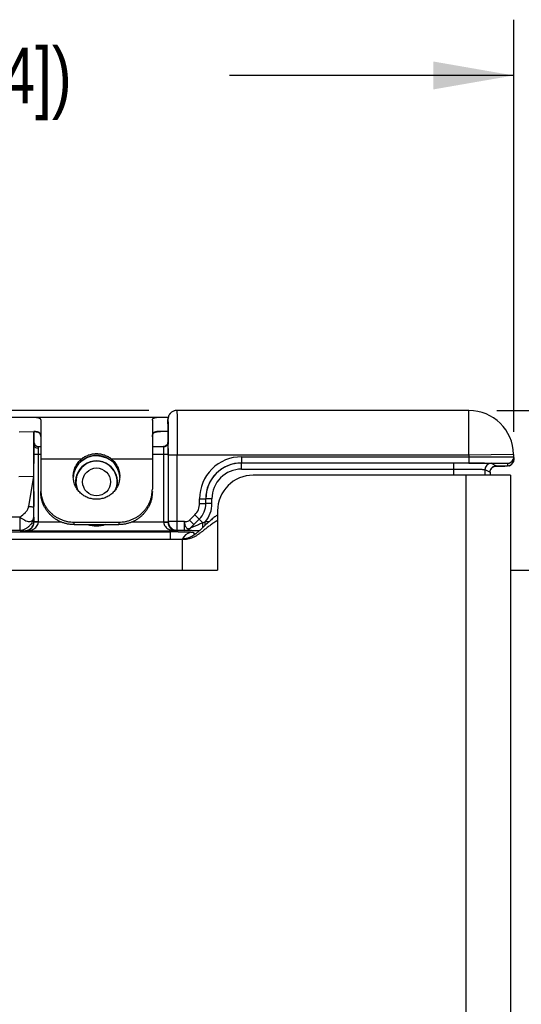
# Model space of a CAD drawing. Header units: inches. Extents: x 0 to 22, y 0 to 17.
# Tile 8 of 37: x 8.2 to 9.3, y 8.1 to 10.3. Entities that reach past the tile are written whole.
import ezdxf

# ---------------------------------------------------------------- set-up
doc = ezdxf.new("R2010")
doc.units = ezdxf.units.IN
doc.header["$LTSCALE"] = 1.21
doc.header["$MEASUREMENT"] = 0
doc.layers.get('0').update_dxf_attribs({"linetype": 'CONTINUOUS'})
for name, color, linetype in [('02___PRT_ALL_AXES', 7, 'CONTINUOUS'), ('03___PRT_ALL_CURVES', 7, 'CONTINUOUS'), ('DIMENSIONS', 7, 'CONTINUOUS'), ('FEATURES', 7, 'CONTINUOUS')]:
    doc.layers.add(name, color=color, linetype=linetype)
doc.styles.get("Standard").update_dxf_attribs({"font": 'txt', "width": 0.8})
doc.dimstyles.new('DIMSTYLE_1', dxfattribs={"dimtxt": 0.125, "dimasz": 0.18, "dimexe": 0.125, "dimexo": 0.0625, "dimgap": 0.0625, "dimtad": 0, "dimtih": 1, "dimtoh": 1, "dimdec": 3, "dimzin": 4, "dimdsep": 46, "dimtxsty": 'STANDARD', "dimblk": '_FILLED', "dimblk1": '_FILLED', "dimblk2": '_FILLED', "dimcen": 0.09, "dimadec": 0, "dimazin": 0, "dimtp": 0.001, "dimtm": 0.001, "dimtfac": 1, "dimtdec": 3, "dimtofl": 0, "dimtmove": 0, "dimatfit": 3, "dimldrblk": '_FILLED', "dimfxl": 1, "dimtolj": 1, "dimtzin": 4, "dimarcsym": 0})

# ---------------------------------------------------------------- blocks, each defined once
blk = doc.blocks.new('_FILLED')
at = {"color": 0, "linetype": 'BYBLOCK'}
blk.add_solid([(0, 0), (-1, 0.174), (-1, -0.174)], dxfattribs=at)
blk = doc.blocks.new('*D0')
at = {"layer": 'DIMENSIONS', "color": 2, "linetype": 'CONTINUOUS'}
for p, q in [((6.3961, 7.3405), (6.3961, 10.3222)), ((9.319, 9.3987), (9.319, 10.3222)), ((6.3961, 10.1972), (7.0325, 10.1972)), ((9.319, 10.1972), (8.6825, 10.1972))]:
    blk.add_line(p, q, dxfattribs=at)
at = {"layer": 'DIMENSIONS', "color": 2, "linetype": 'CONTINUOUS', "xscale": 0.18, "yscale": 0.18, "zscale": 0.18, "rotation": 180}
blk.add_blockref('_FILLED', (6.3961, 10.1972), dxfattribs=at)
at = {"layer": 'DIMENSIONS', "color": 2, "linetype": 'CONTINUOUS', "xscale": 0.18, "yscale": 0.18, "zscale": 0.18}
blk.add_blockref('_FILLED', (9.319, 10.1972), dxfattribs=at)
at = {"layer": 'DIMENSIONS', "color": 2, "linetype": 'CONTINUOUS', "insert": (7.8575, 10.2597), "char_height": 0.125, "width": 1.525, "attachment_point": 2, "line_spacing_factor": 0.9}
blk.add_mtext('(2.923{\\Ftxt.shx;\\W1.000000;\\H0.125000; }[74.24])', dxfattribs=at)
blk = doc.blocks.new('*D3')
at = {"layer": 'DIMENSIONS', "color": 2, "linetype": 'CONTINUOUS'}
for p, q in [((10.8216, 9.4467), (10.8216, 9.9444)), ((10.8216, 9.9444), (10.9391, 9.9444)), ((9.2813, 9.4467), (10.9466, 9.4467)), ((9.6931, 9.0908), (10.9466, 9.0908)), ((10.8216, 9.0908), (10.8216, 8.7308))]:
    blk.add_line(p, q, dxfattribs=at)
at = {"layer": 'DIMENSIONS', "color": 2, "linetype": 'CONTINUOUS', "xscale": 0.18, "yscale": 0.18, "zscale": 0.18}
for p, rotation in [((10.8216, 9.4467), 270.0000954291), ((10.8216, 9.0908), 90.0000954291)]:
    blk.add_blockref('_FILLED', p, dxfattribs=dict(at, rotation=rotation))
at = {"layer": 'DIMENSIONS', "color": 2, "linetype": 'CONTINUOUS', "insert": (11.0016, 10.0069), "char_height": 0.125, "width": 1.125, "attachment_point": 1, "line_spacing_factor": 0.9}
blk.add_mtext('.356{\\Ftxt.shx;\\W1.000000;\\H0.125000; }[9.04]', dxfattribs=at)
blk = doc.blocks.new('*D7')
at = {"layer": 'DIMENSIONS', "color": 2, "linetype": 'CONTINUOUS'}
for p, q in [((8.5025, 9.4467), (5.5211, 9.4467)), ((5.6461, 9.4467), (5.6461, 8.3727)), ((5.6461, 7.0487), (5.6461, 8.1227)), ((6.3336, 7.0487), (5.5211, 7.0487))]:
    blk.add_line(p, q, dxfattribs=at)
at = {"layer": 'DIMENSIONS', "color": 2, "linetype": 'CONTINUOUS', "xscale": 0.18, "yscale": 0.18, "zscale": 0.18}
for p, rotation in [((5.6461, 9.4467), 90), ((5.6461, 7.0487), 269.9999045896)]:
    blk.add_blockref('_FILLED', p, dxfattribs=dict(at, rotation=rotation))
at = {"layer": 'DIMENSIONS', "color": 2, "linetype": 'CONTINUOUS', "insert": (5.6461, 8.3102), "char_height": 0.125, "width": 1.325, "attachment_point": 2, "line_spacing_factor": 0.9}
blk.add_mtext('2.398{\\Ftxt.shx;\\W1.000000;\\H0.125000; }[60.91]', dxfattribs=at)
blk = doc.blocks.new('*D8')
at = {"layer": 'DIMENSIONS', "color": 2, "linetype": 'CONTINUOUS'}
for p, q in [((8.5025, 9.4467), (4.0211, 9.4466)), ((4.1461, 9.4466), (4.1461, 7.8371)), ((4.1461, 5.9776), (4.1461, 7.5871)), ((8.5025, 5.9777), (4.0211, 5.9776))]:
    blk.add_line(p, q, dxfattribs=at)
at = {"layer": 'DIMENSIONS', "color": 2, "linetype": 'CONTINUOUS', "xscale": 0.18, "yscale": 0.18, "zscale": 0.18}
for p, rotation in [((4.1461, 9.4466), 90.0000921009), ((4.1461, 5.9776), 270)]:
    blk.add_blockref('_FILLED', p, dxfattribs=dict(at, rotation=rotation))
at = {"layer": 'DIMENSIONS', "color": 2, "linetype": 'CONTINUOUS', "insert": (4.1461, 7.7746), "char_height": 0.125, "width": 1.525, "attachment_point": 2, "line_spacing_factor": 0.9}
blk.add_mtext('(3.469{\\Ftxt.shx;\\W1.000000;\\H0.125000; }[88.11])', dxfattribs=at)

msp = doc.modelspace()

# ---------------------------------------------------------------- linework, layer by layer
at = {"color": 7, "linetype": 'CONTINUOUS'}
for p, q in [((9.2188, 9.4467), (8.565, 9.4467)), ((9.2188, 9.3467), (9.2188, 9.4467)), ((8.545, 9.4167), (8.545, 9.4267)), ((8.545, 9.4267), (8.5453, 9.4167)), ((8.2117, 9.3991), (8.2451, 9.3997)), ((8.2451, 9.3696), (8.2451, 9.3997)), ((8.545, 9.4167), (8.545, 9.4167)), ((8.5453, 9.4167), (8.5456, 9.3751)), ((8.545, 9.375), (8.545, 9.375)), ((8.545, 9.375), (8.5452, 9.3487)), ((8.5456, 9.3751), (8.5456, 9.3709)), ((8.245, 9.3487), (8.2451, 9.3696)), ((8.255, 9.3487), (8.2551, 9.3618)), ((8.2551, 9.3618), (8.2551, 9.3657)), ((8.2551, 9.3657), (8.2601, 9.3657)), ((8.5101, 9.3657), (8.5354, 9.3657)), ((8.535, 9.3652), (8.5352, 9.3487)), ((8.5404, 9.3671), (8.5387, 9.3664)), ((8.245, 9.1969), (8.245, 9.3487)), ((8.245, 9.3487), (8.2601, 9.3487)), ((8.255, 9.1969), (8.255, 9.3487)), ((8.5101, 9.3487), (8.5452, 9.3487)), ((8.5352, 9.3487), (8.5352, 9.1969)), ((8.5452, 9.3487), (8.5452, 9.1969)), ((8.5457, 9.3467), (8.5457, 9.1979)), ((9.2188, 9.3467), (8.5457, 9.3467)), ((8.5657, 9.1779), (8.5657, 9.3467)), ((8.7097, 9.3429), (8.7097, 9.3291)), ((8.7097, 9.3429), (9.2189, 9.3429)), ((9.3188, 9.3484), (9.2188, 9.3467)), ((9.2188, 9.3467), (9.2189, 9.3429)), ((9.2189, 9.3429), (9.2189, 9.3291)), ((9.3189, 9.3423), (9.3178, 9.3368)), ((9.3188, 9.3484), (9.319, 9.3362)), ((8.3458, 9.3283), (8.3458, 9.3285)), ((8.4244, 9.3283), (8.4243, 9.3285)), ((8.7097, 9.3291), (9.2189, 9.3291)), ((8.7098, 9.3152), (8.7098, 9.329)), ((8.7098, 9.3152), (9.1847, 9.3152)), ((9.1847, 9.3017), (9.1847, 9.329)), ((9.2189, 9.3291), (9.227, 9.3291)), ((9.2189, 9.329), (9.2306, 9.3289)), ((9.2547, 9.3145), (9.2547, 9.3017)), ((9.2547, 9.3145), (9.2664, 9.3087)), ((9.2684, 9.3283), (9.2801, 9.3224)), ((9.2756, 9.3217), (9.2877, 9.3218)), ((9.2786, 9.3217), (9.2758, 9.3217)), ((9.2801, 9.3224), (9.2783, 9.3223)), ((9.28, 9.3217), (9.2786, 9.3217)), ((9.2877, 9.3218), (9.2951, 9.3219)), ((9.2951, 9.3219), (9.2989, 9.3219)), ((9.3051, 9.3283), (9.3052, 9.3222)), ((8.2109, 9.299), (8.2443, 9.2996)), ((8.2443, 9.2996), (8.2331, 9.2312)), ((8.2443, 9.2996), (8.2444, 9.2312)), ((9.2664, 9.3087), (9.2664, 9.3017)), ((9.2664, 9.3087), (9.2664, 9.3087)), ((8.6159, 9.2385), (8.6159, 9.2491)), ((8.6159, 9.2491), (8.6297, 9.2491)), ((8.6297, 9.2385), (8.6297, 9.2491)), ((8.6297, 9.2491), (8.6298, 9.249)), ((8.6298, 9.2385), (8.6298, 9.249)), ((8.6436, 9.249), (8.6298, 9.249)), ((8.6436, 9.2385), (8.6436, 9.249)), ((8.2445, 9.2077), (8.2444, 9.2312)), ((8.6159, 9.2385), (8.6297, 9.2385)), ((8.6297, 9.2385), (8.6298, 9.2385)), ((8.6436, 9.2385), (8.6298, 9.2385)), ((8.2145, 9.2077), (6.6663, 9.2077)), ((8.2145, 9.1777), (8.2145, 9.2077)), ((8.2445, 9.2077), (8.2447, 9.1974)), ((8.5934, 9.201), (8.6053, 9.2129)), ((8.5934, 9.201), (8.6031, 9.1912)), ((8.5958, 9.1837), (8.6152, 9.2031)), ((8.6031, 9.1912), (8.615, 9.2032)), ((8.6053, 9.2129), (8.615, 9.2032)), ((8.615, 9.2032), (8.6152, 9.2031)), ((8.6233, 9.195), (8.6152, 9.2031)), ((8.2145, 9.1777), (6.6663, 9.1777)), ((8.2145, 9.1777), (8.2247, 9.1774)), ((8.2252, 9.1763), (8.2247, 9.1774)), ((8.5649, 9.1763), (8.2252, 9.1763)), ((8.245, 9.1969), (8.2447, 9.1974)), ((8.2449, 9.1953), (8.245, 9.1969)), ((8.255, 9.1969), (8.245, 9.1969)), ((8.255, 9.1963), (8.245, 9.1967)), ((8.3073, 9.1963), (8.255, 9.1963)), ((8.5352, 9.1963), (8.4629, 9.1963)), ((8.5352, 9.1969), (8.5452, 9.1969)), ((8.5352, 9.1963), (8.5452, 9.1965)), ((8.5457, 9.1979), (8.5452, 9.1969)), ((8.5452, 9.1969), (8.5452, 9.1953)), ((8.5457, 9.1977), (8.5457, 9.1979)), ((8.5817, 9.1979), (8.5457, 9.1979)), ((8.5657, 9.1779), (8.562, 9.1783)), ((8.5657, 9.1779), (8.5649, 9.1763)), ((8.5817, 9.1779), (8.5657, 9.1779)), ((8.5817, 9.1779), (8.5817, 9.1979)), ((8.5817, 9.1779), (8.5817, 9.1779)), ((8.5958, 9.1838), (8.6031, 9.1912)), ((8.5958, 9.1837), (8.5958, 9.1838)), ((8.6286, 9.1896), (8.6286, 9.1973)), ((8.6371, 9.1973), (8.6286, 9.1973)), ((6.6677, 9.1749), (8.5505, 9.1749)), ((8.5505, 9.1587), (8.5505, 9.1749)), ((8.6005, 9.174), (8.6054, 9.1691)), ((9.3121, 9.0892), (9.3531, 9.0892))]:
    msp.add_line(p, q, dxfattribs=at)
at = {"color": 3, "linetype": 'CONTINUOUS'}
for p, q in [((9.3121, 9.3017), (8.7361, 9.3017)), ((9.2121, 9.3017), (9.2121, 6.1227)), ((9.3121, 9.3017), (9.3121, 6.1227)), ((8.6561, 9.2217), (8.6561, 9.0887)), ((6.6819, 9.1587), (8.5771, 9.1587)), ((8.5771, 9.1587), (8.5771, 9.0887)), ((6.6821, 9.0887), (8.6561, 9.0887))]:
    msp.add_line(p, q, dxfattribs=at)
at = {"color": 7, "linetype": 'CONTINUOUS'}
for points in [[(8.565, 9.4467), (8.563, 9.4466), (8.5612, 9.4463), (8.5594, 9.4459), (8.5577, 9.4453), (8.5561, 9.4446), (8.5546, 9.4437), (8.5532, 9.4428), (8.5519, 9.4418), (8.5507, 9.4407), (8.5497, 9.4395), (8.5487, 9.4383), (8.5479, 9.437), (8.5471, 9.4357), (8.5465, 9.4343)], [(8.5465, 9.4343), (8.546, 9.433), (8.5456, 9.4316), (8.5453, 9.4303), (8.5451, 9.429), (8.545, 9.4278), (8.545, 9.4266), (8.545, 9.4256), (8.545, 9.375)], [(8.545, 9.375), (8.5447, 9.3728), (8.5432, 9.3696), (8.5403, 9.367), (8.5369, 9.3658), (8.5354, 9.3657)], [(8.5431, 9.3696), (8.5431, 9.3696), (8.5404, 9.3671)], [(8.3458, 9.3283), (8.3527, 9.3348), (8.3632, 9.341), (8.3753, 9.3447), (8.3851, 9.3455)], [(8.3851, 9.3455), (8.3951, 9.3446), (8.4071, 9.3409), (8.4177, 9.3346), (8.4244, 9.3283)], [(9.3126, 9.3244), (9.3152, 9.3265), (9.3174, 9.3296), (9.3188, 9.3335), (9.319, 9.3362)], [(9.2664, 9.3087), (9.2664, 9.3101), (9.2672, 9.3135), (9.2688, 9.3164), (9.2708, 9.3188), (9.2732, 9.3206), (9.2756, 9.3216)], [(9.2756, 9.3216), (9.2774, 9.3221), (9.2784, 9.3223), (9.2785, 9.3223)], [(9.3078, 9.3224), (9.31, 9.323), (9.3126, 9.3244)]]:
    msp.add_lwpolyline(points, dxfattribs=at)
msp.add_circle((8.3851, 9.2867), 0.0312, dxfattribs=at)
for centre, radius, start, end in [((8.5651, 9.4266), 0.0201, 126.0373, 143.8463), ((8.565, 9.4265), 0.0201, 107.7556, 125.9236), ((8.565, 9.4265), 0.0201, 90.0538, 107.6481), ((9.2188, 9.3467), 0.1, 1, 90), ((8.5651, 9.4266), 0.0201, 161.9995, 179.9428), ((8.5651, 9.4266), 0.0201, 143.9575, 161.891), ((8.2551, 9.3757), 0.01, 180, 270), ((8.5349, 9.3754), 0.0101, 270.169, 279.981), ((8.5353, 9.375), 0.00966, 322.8502, 325.7716), ((8.5353, 9.375), 0.00963, 325.8098, 336.9145), ((-0.1292, 9.347), 8.6749, 359.99753, 0.15769), ((8.3851, 9.2867), 0.047, 345.2935, 194.7065), ((8.3851, 9.2867), 0.0462, 338.0317, 201.9666), ((8.3827, 9.2959), 0.0492, 130.7264, 138.5618), ((8.3829, 9.2957), 0.0495, 127.54, 130.7304), ((8.3873, 9.2957), 0.0495, 47.8262, 52.3022), ((8.3876, 9.2961), 0.049, 41.4238, 47.8376), ((8.7097, 9.2491), 0.0938, 89.9948, 179.9981), ((9.3051, 9.3421), 0.0138, 270.0054, 337.3547), ((9.3053, 9.3359), 0.0137, 335.9462, 342.0935), ((8.3839, 9.2948), 0.0508, 138.5174, 175.4388), ((8.3862, 9.2948), 0.0509, 4.5711, 41.4723), ((8.7097, 9.2491), 0.08, 89.9915, 179.9991), ((8.7098, 9.249), 0.08, 89.9983, 179.9971), ((8.7098, 9.249), 0.0662, 89.9953, 179.9978), ((9.2684, 9.3145), 0.0138, 90.014, 179.993), ((9.28, 9.3087), 0.0136, 155.131, 158.4595), ((9.2802, 9.3086), 0.0139, 137.5058, 155.0697), ((9.2801, 9.3087), 0.0137, 133.8316, 137.4644), ((9.2802, 9.3086), 0.0139, 114.4638, 133.7693), ((9.2801, 9.3088), 0.0136, 111.1816, 114.3852), ((9.3053, 9.3358), 0.0136, 291.9818, 294.1121), ((9.3051, 9.3361), 0.0139, 315.9552, 335.8572), ((8.5797, 9.2385), 0.0362, 315.0025, 359.9975), ((8.5797, 9.2385), 0.05, 315.0019, 359.9981), ((8.5798, 9.2385), 0.05, 314.9975, 0.0025), ((8.5798, 9.2385), 0.0638, 319.8109, 359.9999), ((8.225, 9.1969), 0.03, 359.008, 0.0009), ((8.5651, 9.1969), 0.03, 179.9996, 180.9915), ((8.5657, 9.1979), 0.02, 180.5145, 259.3305), ((8.5817, 9.1979), 0.02, 270.0043, 314.9957), ((8.5817, 9.1979), 0.02, 270.0043, 314.9957), ((8.0052, 10.5905), 1.5263, 293.8886, 294.1036), ((8.5506, 6.3664), 2.8085, 89.8296, 90.0011), ((8.5512, 6.5664), 2.6085, 89.63, 89.8304), ((8.6006, 9.149), 0.0251, 144.0095, 156.8303), ((8.6005, 9.149), 0.025, 90.0198, 143.9975)]:
    msp.add_arc(centre, radius, start, end, dxfattribs=at)
at = {"color": 3, "linetype": 'CONTINUOUS'}
for centre, radius, start, end in [((8.7361, 9.2217), 0.08, 90, 180), ((8.7397, 9.0904), 0.1481, 124.3708, 127.3235), ((8.4181, 9.3969), 0.2952, 312.4873, 312.7156), ((8.3073, 9.5162), 0.458, 312.7722, 313.3909), ((8.2885, 9.6045), 0.5432, 307.8691, 308.1081), ((7.8499, 10.1629), 1.2532, 308.1319, 308.2857)]:
    msp.add_arc(centre, radius, start, end, dxfattribs=at)
at = {"color": 7, "linetype": 'CONTINUOUS'}
msp.add_ellipse((8.2452, 9.2996), major_axis=(0, 0.1), ratio=0.008726, start_param=6.383505, end_param=7.854134, dxfattribs=at)
for points, knots in [([(8.565, 9.4467), (8.565, 9.4467), (8.565, 9.4464), (8.5651, 9.4461), (8.5651, 9.4455), (8.5651, 9.4447), (8.5652, 9.4436), (8.5652, 9.4417), (8.5653, 9.4387), (8.5653, 9.4346), (8.5654, 9.4295), (8.5654, 9.4237), (8.5655, 9.4171), (8.5655, 9.4099), (8.5656, 9.3991), (8.5656, 9.3844), (8.5657, 9.3659), (8.5657, 9.3532), (8.5657, 9.3467)], [0, 0, 0, 0, 0.001252, 0.004874, 0.010885, 0.019277, 0.030029, 0.043115, 0.076172, 0.118124, 0.168582, 0.227046, 0.292966, 0.365693, 0.444535, 0.617445, 0.805006, 1, 1, 1, 1]), ([(8.2551, 9.3619), (8.2538, 9.3619), (8.2513, 9.3622), (8.248, 9.3639), (8.2457, 9.3665), (8.2451, 9.3686), (8.2451, 9.3696)], [0, 0, 0, 0, 0.277863, 0.540785, 0.77975, 1, 1, 1, 1]), ([(8.5354, 9.3657), (8.5353, 9.3657), (8.535, 9.3656), (8.535, 9.3653), (8.535, 9.3652)], [0, 0, 0, 0, 0.500188, 1, 1, 1, 1]), ([(8.5367, 9.3654), (8.5379, 9.3656), (8.5403, 9.3665), (8.5423, 9.3682), (8.543, 9.3692)], [0, 0, 0, 0, 0.502748, 1, 1, 1, 1]), ([(8.3851, 9.3457), (8.3822, 9.3457), (8.3763, 9.3452), (8.3693, 9.3435), (8.3639, 9.3415), (8.36, 9.3396), (8.3562, 9.3375), (8.3539, 9.3358), (8.3527, 9.3349)], [0, 0, 0, 0, 0.251724, 0.502364, 0.627125, 0.751536, 0.875753, 1, 1, 1, 1]), ([(8.4175, 9.3348), (8.4164, 9.3357), (8.414, 9.3374), (8.4103, 9.3396), (8.4064, 9.3414), (8.4009, 9.3435), (8.3938, 9.3452), (8.388, 9.3457), (8.3851, 9.3457)], [0, 0, 0, 0, 0.124254, 0.248473, 0.372881, 0.497639, 0.748273, 1, 1, 1, 1]), ([(9.2189, 9.3429), (9.2254, 9.3429), (9.2381, 9.3429), (9.2566, 9.3429), (9.2713, 9.3429), (9.2821, 9.3428), (9.2894, 9.3428), (9.2959, 9.3428), (9.3018, 9.3427), (9.3068, 9.3427), (9.311, 9.3426), (9.3139, 9.3426), (9.3158, 9.3425), (9.3169, 9.3425), (9.3177, 9.3425), (9.3184, 9.3424), (9.3186, 9.3424), (9.3189, 9.3424), (9.3189, 9.3423)], [0, 0, 0, 0, 0.194983, 0.382528, 0.555407, 0.634234, 0.706957, 0.772868, 0.831336, 0.881796, 0.92376, 0.956828, 0.969924, 0.980684, 0.989083, 0.995104, 0.998736, 1, 1, 1, 1]), ([(8.3332, 9.2989), (8.3334, 9.3016), (8.3343, 9.3069), (8.3365, 9.3134), (8.3388, 9.3183), (8.3415, 9.323), (8.344, 9.3263), (8.3458, 9.3283)], [0, 0, 0, 0, 0.249143, 0.498669, 0.623825, 0.749213, 1, 1, 1, 1]), ([(8.4244, 9.3283), (8.4262, 9.3263), (8.4286, 9.323), (8.4314, 9.3183), (8.4337, 9.3134), (8.4358, 9.3069), (8.4367, 9.3016), (8.4369, 9.2989)], [0, 0, 0, 0, 0.250787, 0.376175, 0.501331, 0.750858, 1, 1, 1, 1]), ([(9.1847, 9.3152), (9.1892, 9.3152), (9.198, 9.3152), (9.2108, 9.3152), (9.2227, 9.3151), (9.2331, 9.315), (9.2407, 9.3149), (9.2458, 9.3149), (9.2488, 9.3148), (9.2511, 9.3147), (9.2529, 9.3147), (9.254, 9.3146), (9.2545, 9.3146), (9.2547, 9.3145)], [0, 0, 0, 0, 0.192887, 0.378577, 0.550072, 0.700902, 0.825384, 0.876235, 0.918832, 0.952774, 0.977747, 0.993526, 1, 1, 1, 1]), ([(9.227, 9.3291), (9.2322, 9.3291), (9.2424, 9.3291), (9.257, 9.329), (9.2703, 9.3289), (9.2804, 9.3289), (9.2875, 9.3288), (9.292, 9.3287), (9.2959, 9.3287), (9.2991, 9.3286), (9.3013, 9.3286), (9.3028, 9.3285), (9.3036, 9.3285), (9.3042, 9.3284), (9.3047, 9.3284), (9.3049, 9.3284), (9.3051, 9.3284), (9.3051, 9.3283)], [0, 0, 0, 0, 0.199842, 0.389399, 0.562219, 0.712418, 0.777405, 0.83489, 0.884387, 0.925473, 0.957801, 0.970594, 0.981102, 0.989303, 0.995184, 0.998738, 1, 1, 1, 1]), ([(9.2306, 9.3289), (9.2333, 9.3289), (9.2385, 9.3288), (9.2458, 9.3288), (9.2523, 9.3287), (9.2577, 9.3286), (9.262, 9.3286), (9.2649, 9.3285), (9.2667, 9.3284), (9.2675, 9.3284), (9.2681, 9.3283), (9.2684, 9.3283), (9.2684, 9.3283)], [0, 0, 0, 0, 0.215721, 0.41031, 0.580887, 0.724936, 0.840329, 0.925368, 0.9561, 0.978822, 0.993458, 1, 1, 1, 1]), ([(9.3052, 9.3222), (9.3052, 9.3222), (9.305, 9.3222), (9.3048, 9.3221), (9.3042, 9.3221), (9.3035, 9.3221), (9.3026, 9.322), (9.3009, 9.322), (9.2984, 9.3219), (9.2948, 9.3219), (9.2905, 9.3218), (9.2854, 9.3217), (9.2818, 9.3217), (9.28, 9.3217)], [0, 0, 0, 0, 0.004336, 0.016713, 0.037238, 0.065877, 0.102576, 0.147248, 0.26007, 0.403268, 0.575477, 0.77503, 1, 1, 1, 1]), ([(8.2145, 9.2077), (8.2182, 9.2114), (8.2243, 9.2162), (8.2308, 9.224), (8.2327, 9.2288), (8.2331, 9.2312)], [0, 0, 0, 0, 0.509508, 0.757073, 1, 1, 1, 1]), ([(8.2444, 9.2312), (8.2444, 9.2308), (8.2428, 9.2304), (8.2407, 9.2304), (8.2371, 9.2306), (8.2345, 9.231), (8.2331, 9.2312)], [0, 0, 0, 0, 0.091544, 0.306667, 0.624996, 1, 1, 1, 1]), ([(8.2145, 9.2077), (8.2157, 9.206), (8.2183, 9.2041), (8.222, 9.2021), (8.2254, 9.2003), (8.2295, 9.1987), (8.2343, 9.1979), (8.2386, 9.1985), (8.242, 9.2005), (8.2441, 9.2038), (8.2445, 9.2064), (8.2445, 9.2077)], [0, 0, 0, 0, 0.163792, 0.24571, 0.323431, 0.466207, 0.59307, 0.702022, 0.798602, 0.894311, 1, 1, 1, 1]), ([(8.2445, 9.2077), (8.2445, 9.2071), (8.2444, 9.2055), (8.2437, 9.2021), (8.242, 9.1975), (8.2387, 9.1925), (8.2347, 9.1877), (8.2299, 9.1837), (8.2248, 9.1804), (8.2196, 9.1784), (8.2161, 9.1778), (8.2145, 9.1777)], [0, 0, 0, 0, 0.045204, 0.103695, 0.229185, 0.35978, 0.498724, 0.63766, 0.769326, 0.8947, 1, 1, 1, 1]), ([(8.5817, 9.1979), (8.5827, 9.1979), (8.5867, 9.198), (8.5913, 9.1989), (8.5934, 9.201)], [0, 0, 0, 0, 0.260379, 1, 1, 1, 1]), ([(8.2247, 9.1774), (8.2273, 9.1774), (8.2326, 9.1784), (8.2392, 9.1829), (8.2436, 9.1895), (8.2447, 9.1948), (8.2447, 9.1974)], [0, 0, 0, 0, 0.250084, 0.500171, 0.750077, 1, 1, 1, 1]), ([(8.2252, 9.1763), (8.2283, 9.1764), (8.2345, 9.1771), (8.242, 9.1797), (8.2474, 9.1831), (8.2512, 9.1865), (8.2541, 9.191), (8.2549, 9.1945), (8.255, 9.1963)], [0, 0, 0, 0, 0.23567, 0.475478, 0.59908, 0.726739, 0.860347, 1, 1, 1, 1]), ([(8.2252, 9.1763), (8.2272, 9.1764), (8.2314, 9.1772), (8.2374, 9.1804), (8.2428, 9.1864), (8.2447, 9.1921), (8.2449, 9.1953)], [0, 0, 0, 0, 0.202148, 0.42011, 0.67547, 1, 1, 1, 1]), ([(8.4049, 9.1909), (8.3987, 9.1885), (8.3852, 9.186), (8.3718, 9.1884), (8.3655, 9.1907)], [0, 0, 0, 0, 0.49988, 1, 1, 1, 1]), ([(8.5352, 9.1963), (8.5352, 9.1945), (8.5361, 9.191), (8.539, 9.1865), (8.5427, 9.1831), (8.5482, 9.1797), (8.5556, 9.1771), (8.5618, 9.1764), (8.5649, 9.1763)], [0, 0, 0, 0, 0.139659, 0.273271, 0.400932, 0.524533, 0.764338, 1, 1, 1, 1]), ([(8.5452, 9.1953), (8.5455, 9.1921), (8.5473, 9.1864), (8.5527, 9.1804), (8.5587, 9.1772), (8.5629, 9.1764), (8.5649, 9.1763)], [0, 0, 0, 0, 0.324542, 0.579903, 0.797862, 1, 1, 1, 1]), ([(8.5817, 9.1979), (8.582, 9.1966), (8.5822, 9.1938), (8.5828, 9.1899), (8.5844, 9.1866), (8.5863, 9.184), (8.5886, 9.1822), (8.5911, 9.1816), (8.5937, 9.182), (8.5951, 9.1831), (8.5958, 9.1838)], [0, 0, 0, 0, 0.163627, 0.319876, 0.463936, 0.591063, 0.70004, 0.797285, 0.890551, 1, 1, 1, 1]), ([(8.6153, 9.1773), (8.6133, 9.1773), (8.6093, 9.1774), (8.6035, 9.1774), (8.5981, 9.1774), (8.5931, 9.1775), (8.5893, 9.1776), (8.5866, 9.1776), (8.585, 9.1777), (8.5837, 9.1777), (8.5826, 9.1777), (8.5821, 9.1779), (8.5817, 9.1778), (8.5817, 9.1779)], [0, 0, 0, 0, 0.179153, 0.352208, 0.516185, 0.667022, 0.799056, 0.855712, 0.904618, 0.944586, 0.974409, 0.993034, 1, 1, 1, 1]), ([(8.6233, 9.195), (8.6207, 9.1939), (8.6167, 9.1922), (8.6115, 9.19), (8.6076, 9.1885), (8.6045, 9.1872), (8.6021, 9.1862), (8.6003, 9.1855), (8.5988, 9.1848), (8.5975, 9.1844), (8.5967, 9.1841), (8.5963, 9.1839), (8.5961, 9.1838), (8.5958, 9.1837), (8.5958, 9.1837)], [0, 0, 0, 0, 0.289599, 0.432568, 0.573202, 0.709789, 0.775519, 0.838472, 0.896993, 0.94828, 0.969268, 0.985669, 0.996311, 1, 1, 1, 1]), ([(8.6227, 9.1839), (8.6228, 9.1847), (8.6231, 9.1884), (8.6233, 9.1921), (8.6233, 9.195)], [0, 0, 0, 0, 0.220928, 1, 1, 1, 1]), ([(8.568, 9.1748), (8.5703, 9.1748), (8.5746, 9.1748), (8.5808, 9.1747), (8.5863, 9.1746), (8.591, 9.1745), (8.5944, 9.1745), (8.5966, 9.1744), (8.5979, 9.1743), (8.599, 9.1742), (8.5997, 9.1742), (8.6002, 9.1741), (8.6004, 9.1741), (8.6005, 9.174)], [0, 0, 0, 0, 0.208529, 0.400418, 0.571377, 0.717588, 0.83579, 0.883553, 0.923375, 0.955058, 0.978436, 0.993398, 1, 1, 1, 1])]:
    msp.add_open_spline(points, degree=3, knots=knots, dxfattribs=at)
for points in [[(8.5442, 9.3712), (8.5447, 9.3724), (8.545, 9.3737), (8.545, 9.375)], [(9.319, 9.3362), (9.319, 9.3347), (9.3188, 9.3332), (9.3183, 9.3317)], [(9.2664, 9.3087), (9.2664, 9.3104), (9.2667, 9.3121), (9.2673, 9.3137)], [(9.2751, 9.3215), (9.2767, 9.3221), (9.2784, 9.3224), (9.2801, 9.3224)], [(9.3104, 9.3232), (9.3088, 9.3226), (9.307, 9.3222), (9.3052, 9.3222)], [(9.3151, 9.3264), (9.3139, 9.3252), (9.3124, 9.3241), (9.3108, 9.3234)]]:
    msp.add_open_spline(points, degree=3, dxfattribs=at)
at = {"color": 3, "linetype": 'CONTINUOUS'}
for points, knots in [([(8.6499, 9.2082), (8.6473, 9.2062), (8.6423, 9.2022), (8.6352, 9.1958), (8.6285, 9.1895), (8.6241, 9.1854), (8.622, 9.1834)], [0, 0, 0, 0, 0.262354, 0.51669, 0.762781, 1, 1, 1, 1]), ([(8.6561, 9.2002), (8.6533, 9.1986), (8.6479, 9.1953), (8.6403, 9.19), (8.6332, 9.1846), (8.6286, 9.181), (8.6264, 9.1792)], [0, 0, 0, 0, 0.262554, 0.516589, 0.762485, 1, 1, 1, 1]), ([(8.6175, 9.1792), (8.6159, 9.1777), (8.6128, 9.175), (8.6081, 9.1711), (8.6033, 9.1675), (8.5985, 9.1645), (8.5934, 9.162), (8.5882, 9.1601), (8.5827, 9.1589), (8.579, 9.1587), (8.5771, 9.1587)], [0, 0, 0, 0, 0.13681, 0.26877, 0.396043, 0.519152, 0.639123, 0.757597, 0.8769, 1, 1, 1, 1]), ([(8.6219, 9.1757), (8.6202, 9.1744), (8.6166, 9.1717), (8.6113, 9.1679), (8.606, 9.1645), (8.6006, 9.1617), (8.5951, 9.1595), (8.5893, 9.158), (8.5832, 9.1573), (8.5791, 9.1575), (8.5771, 9.1578)], [0, 0, 0, 0, 0.13582, 0.266818, 0.393142, 0.51538, 0.634743, 0.753246, 0.873774, 1, 1, 1, 1])]:
    msp.add_open_spline(points, degree=3, knots=knots, dxfattribs=at)
at = {"layer": '02___PRT_ALL_AXES', "color": 7, "linetype": 'CONTINUOUS'}
for p, q in [((8.2601, 9.3383), (8.3518, 9.3383)), ((8.4183, 9.3383), (8.5101, 9.3383))]:
    msp.add_line(p, q, dxfattribs=at)
for centre, start, end in [((8.3836, 9.2989), 179.9972, 183.0197), ((8.3866, 9.2989), 356.9807, 0.0028)]:
    msp.add_arc(centre, 0.0505, start, end, dxfattribs=at)
for points, knots in [([(8.3331, 9.2989), (8.3331, 9.3008), (8.3333, 9.3045), (8.3342, 9.3101), (8.3358, 9.3155), (8.3379, 9.3207), (8.3406, 9.3256), (8.3449, 9.3318), (8.3489, 9.3359), (8.3518, 9.3383)], [0, 0, 0, 0, 0.12463, 0.249309, 0.374077, 0.498952, 0.623994, 0.749289, 1, 1, 1, 1]), ([(8.3518, 9.3383), (8.3541, 9.3402), (8.3591, 9.3435), (8.3673, 9.3472), (8.3761, 9.3495), (8.3821, 9.35), (8.3851, 9.35)], [0, 0, 0, 0, 0.249268, 0.498918, 0.749225, 1, 1, 1, 1]), ([(8.3851, 9.35), (8.3881, 9.35), (8.3941, 9.3495), (8.4028, 9.3472), (8.411, 9.3435), (8.416, 9.3402), (8.4183, 9.3383)], [0, 0, 0, 0, 0.250767, 0.501075, 0.750728, 1, 1, 1, 1]), ([(8.4183, 9.3383), (8.4212, 9.3359), (8.4252, 9.3318), (8.4295, 9.3256), (8.4322, 9.3207), (8.4344, 9.3155), (8.4359, 9.3101), (8.4369, 9.3045), (8.4371, 9.3008), (8.4371, 9.2989)], [0, 0, 0, 0, 0.250711, 0.376006, 0.501048, 0.625923, 0.750691, 0.87537, 1, 1, 1, 1]), ([(8.3851, 9.2477), (8.3818, 9.2477), (8.3768, 9.2481), (8.3704, 9.2497), (8.3658, 9.2512), (8.3613, 9.2533), (8.357, 9.2557), (8.353, 9.2585), (8.3492, 9.2617), (8.3458, 9.2652), (8.3427, 9.269), (8.34, 9.2731), (8.3378, 9.2774), (8.3359, 9.2819), (8.3345, 9.2866), (8.3335, 9.2914), (8.3332, 9.2946), (8.3331, 9.2962)], [0, 0, 0, 0, 0.125751, 0.18871, 0.251582, 0.314376, 0.377102, 0.439756, 0.502321, 0.564794, 0.627177, 0.689472, 0.75169, 0.813838, 0.87593, 0.937979, 1, 1, 1, 1]), ([(8.437, 9.2962), (8.4369, 9.2946), (8.4366, 9.2914), (8.4356, 9.2866), (8.4342, 9.2819), (8.4324, 9.2774), (8.4301, 9.2731), (8.4274, 9.269), (8.4243, 9.2652), (8.4209, 9.2617), (8.4172, 9.2585), (8.4131, 9.2557), (8.4089, 9.2533), (8.4044, 9.2512), (8.3997, 9.2497), (8.3933, 9.2481), (8.3884, 9.2477), (8.3851, 9.2477)], [0, 0, 0, 0, 0.062021, 0.12407, 0.186162, 0.24831, 0.310528, 0.372823, 0.435206, 0.497679, 0.560244, 0.622898, 0.685624, 0.748418, 0.81129, 0.874249, 1, 1, 1, 1])]:
    msp.add_open_spline(points, degree=3, knots=knots, dxfattribs=at)
at = {"layer": '03___PRT_ALL_CURVES', "color": 40, "linetype": 'CONTINUOUS'}
for p, q in [((8.6561, 9.2127), (8.6561, 9.0887)), ((8.5771, 9.1587), (8.5771, 9.0887))]:
    msp.add_line(p, q, dxfattribs=at)
at = {"layer": 'FEATURES', "color": 7, "linetype": 'CONTINUOUS'}
for p, q in [((7.4191, 9.4317), (8.5456, 9.4317)), ((8.2601, 9.4249), (8.2601, 9.2703)), ((8.5101, 9.4249), (8.5101, 9.2703)), ((8.545, 9.3997), (8.5283, 9.3997)), ((8.3351, 9.1909), (8.3351, 9.1965)), ((8.3351, 9.1965), (8.4351, 9.1965)), ((8.3351, 9.1909), (8.4351, 9.1909)), ((8.4351, 9.1965), (8.4351, 9.1909))]:
    msp.add_line(p, q, dxfattribs=at)
for points, knots in [([(8.2419, 9.4317), (8.2432, 9.4317), (8.2458, 9.4316), (8.249, 9.4314), (8.2513, 9.4312), (8.2528, 9.431), (8.2542, 9.4307), (8.2554, 9.4303), (8.2565, 9.4299), (8.2575, 9.4294), (8.2583, 9.4288), (8.2589, 9.4282), (8.2594, 9.4274), (8.2598, 9.4266), (8.26, 9.4258), (8.2601, 9.4252), (8.2601, 9.4249)], [0, 0, 0, 0, 0.192635, 0.364348, 0.441845, 0.51361, 0.57963, 0.640027, 0.695069, 0.745237, 0.791245, 0.834086, 0.875, 0.915392, 0.956659, 1, 1, 1, 1]), ([(8.5101, 9.4249), (8.5101, 9.4252), (8.5101, 9.4258), (8.5103, 9.4266), (8.5107, 9.4274), (8.5112, 9.4282), (8.5119, 9.4288), (8.5127, 9.4294), (8.5136, 9.4299), (8.5147, 9.4303), (8.516, 9.4307), (8.5174, 9.431), (8.5189, 9.4312), (8.5211, 9.4314), (8.5243, 9.4316), (8.5269, 9.4317), (8.5283, 9.4317)], [0, 0, 0, 0, 0.043341, 0.084608, 0.125, 0.165914, 0.208755, 0.254763, 0.304931, 0.359973, 0.42037, 0.48639, 0.558155, 0.635652, 0.807365, 1, 1, 1, 1]), ([(8.2601, 9.3899), (8.2601, 9.3906), (8.26, 9.3918), (8.2596, 9.3932), (8.2592, 9.3942), (8.2587, 9.3951), (8.2581, 9.3959), (8.2573, 9.3966), (8.2561, 9.3975), (8.2546, 9.3981), (8.253, 9.3986), (8.2511, 9.3991), (8.2485, 9.3994), (8.2463, 9.3996), (8.2451, 9.3996)], [0, 0, 0, 0, 0.114564, 0.16764, 0.218769, 0.268875, 0.319017, 0.370294, 0.423749, 0.540452, 0.605095, 0.674395, 0.827506, 1, 1, 1, 1]), ([(8.2461, 9.3995), (8.2469, 9.3995), (8.2485, 9.3994), (8.2507, 9.399), (8.2527, 9.3985), (8.2545, 9.3979), (8.256, 9.3971), (8.2573, 9.396), (8.2583, 9.3948), (8.2588, 9.3939), (8.2591, 9.3934)], [0, 0, 0, 0, 0.160293, 0.307966, 0.443236, 0.567021, 0.681234, 0.788847, 0.893717, 1, 1, 1, 1]), ([(8.5283, 9.3997), (8.5269, 9.3997), (8.5248, 9.3996), (8.5222, 9.3994), (8.5204, 9.3993), (8.5187, 9.399), (8.5172, 9.3987), (8.5158, 9.3982), (8.5146, 9.3977), (8.5135, 9.3971), (8.5125, 9.3963), (8.5118, 9.3955), (8.5111, 9.3946), (8.5106, 9.3935), (8.5103, 9.3924), (8.5101, 9.3912), (8.5101, 9.3903), (8.5101, 9.3899)], [0, 0, 0, 0, 0.17823, 0.260107, 0.336901, 0.408544, 0.475078, 0.536692, 0.593786, 0.646983, 0.697168, 0.745448, 0.793076, 0.84132, 0.891324, 0.944008, 1, 1, 1, 1]), ([(8.5111, 9.3934), (8.5113, 9.3939), (8.5118, 9.3948), (8.5126, 9.3958), (8.5136, 9.3967), (8.515, 9.3976), (8.5171, 9.3985), (8.5195, 9.399), (8.5221, 9.3994), (8.5251, 9.3996), (8.5272, 9.3997), (8.5283, 9.3997)], [0, 0, 0, 0, 0.099218, 0.148314, 0.197948, 0.301395, 0.41438, 0.539906, 0.679352, 0.832936, 1, 1, 1, 1]), ([(8.2591, 9.3934), (8.2594, 9.3925), (8.2598, 9.3911), (8.26, 9.3892), (8.2601, 9.3882), (8.2601, 9.3876)], [0, 0, 0, 0, 0.470026, 0.726738, 1, 1, 1, 1]), ([(8.5101, 9.3876), (8.5101, 9.3882), (8.5101, 9.3892), (8.5103, 9.3911), (8.5107, 9.3925), (8.5111, 9.3934)], [0, 0, 0, 0, 0.273265, 0.529978, 1, 1, 1, 1]), ([(8.2601, 9.2703), (8.2601, 9.2679), (8.2603, 9.2631), (8.2614, 9.2559), (8.2632, 9.2488), (8.2657, 9.242), (8.2688, 9.2354), (8.2726, 9.2292), (8.277, 9.2234), (8.282, 9.218), (8.2874, 9.2131), (8.2933, 9.2088), (8.2997, 9.2051), (8.3063, 9.202), (8.3133, 9.1995), (8.3204, 9.1978), (8.3277, 9.1967), (8.3326, 9.1965), (8.3351, 9.1965)], [0, 0, 0, 0, 0.062015, 0.124068, 0.186142, 0.248272, 0.310469, 0.372744, 0.435106, 0.49756, 0.560107, 0.622747, 0.685473, 0.748277, 0.811147, 0.874064, 0.937033, 1, 1, 1, 1]), ([(8.3351, 9.1909), (8.3326, 9.1909), (8.3277, 9.1911), (8.3204, 9.1922), (8.3133, 9.194), (8.3063, 9.1964), (8.2997, 9.1995), (8.2933, 9.2033), (8.2874, 9.2076), (8.282, 9.2125), (8.277, 9.2178), (8.2726, 9.2237), (8.2688, 9.2299), (8.2657, 9.2365), (8.2632, 9.2433), (8.2614, 9.2503), (8.2603, 9.2575), (8.2601, 9.2624), (8.2601, 9.2648)], [0, 0, 0, 0, 0.062967, 0.125936, 0.188853, 0.251723, 0.314527, 0.377253, 0.439893, 0.50244, 0.564894, 0.627256, 0.689531, 0.751728, 0.813858, 0.875932, 0.937985, 1, 1, 1, 1]), ([(8.4351, 9.1965), (8.4375, 9.1965), (8.4424, 9.1967), (8.4497, 9.1978), (8.4569, 9.1995), (8.4638, 9.202), (8.4705, 9.2051), (8.4768, 9.2088), (8.4827, 9.2131), (8.4882, 9.218), (8.4931, 9.2234), (8.4975, 9.2292), (8.5013, 9.2354), (8.5045, 9.242), (8.507, 9.2488), (8.5087, 9.2559), (8.5098, 9.2631), (8.5101, 9.2679), (8.5101, 9.2703)], [0, 0, 0, 0, 0.062967, 0.125936, 0.188853, 0.251723, 0.314527, 0.377253, 0.439893, 0.50244, 0.564894, 0.627256, 0.689531, 0.751728, 0.813858, 0.875932, 0.937985, 1, 1, 1, 1]), ([(8.5101, 9.2648), (8.5101, 9.2624), (8.5098, 9.2575), (8.5087, 9.2503), (8.507, 9.2433), (8.5045, 9.2365), (8.5013, 9.2299), (8.4975, 9.2237), (8.4931, 9.2178), (8.4882, 9.2125), (8.4827, 9.2076), (8.4768, 9.2033), (8.4705, 9.1995), (8.4638, 9.1964), (8.4569, 9.194), (8.4497, 9.1922), (8.4424, 9.1911), (8.4375, 9.1909), (8.4351, 9.1909)], [0, 0, 0, 0, 0.062015, 0.124068, 0.186142, 0.248272, 0.310469, 0.372744, 0.435106, 0.49756, 0.560107, 0.622747, 0.685473, 0.748277, 0.811147, 0.874064, 0.937033, 1, 1, 1, 1])]:
    msp.add_open_spline(points, degree=3, knots=knots, dxfattribs=at)

# ---------------------------------------------------------------- dimensions: what is measured, and where the dimension line sits
at = {"layer": 'DIMENSIONS', "color": 2, "linetype": 'CONTINUOUS'}
dim = msp.add_linear_dim(base=(9.319, 10.1972), p1=(6.3961, 7.278), p2=(9.319, 9.3362), text='(<>)', dimstyle='DIMSTYLE_1', dxfattribs=at)
dim.commit()
dim.dimension.update_dxf_attribs({"geometry": '*D0', "text_midpoint": (7.8575, 10.1972), "dimtype": 160})
for base, p1, p2, angle, picture, middle in [((10.8216, 9.0908), (9.2188, 9.4467), (9.6306, 9.0908), 270.0001, '*D3', (11.5641, 9.9444)), ((5.6461, 7.0487), (8.565, 9.4467), (6.3961, 7.0487), 270, '*D7', (5.6461, 8.2477))]:
    dim = msp.add_linear_dim(base=base, p1=p1, p2=p2, angle=angle, dimstyle='DIMSTYLE_1', dxfattribs=at)
    dim.commit()
    dim.dimension.update_dxf_attribs({"geometry": picture, "text_midpoint": middle, "dimtype": 160})
dim = msp.add_linear_dim(base=(4.1461, 9.4466), p1=(8.565, 5.9777), p2=(8.565, 9.4467), angle=90, text='(<>)', dimstyle='DIMSTYLE_1', dxfattribs=at)
dim.commit()
dim.dimension.update_dxf_attribs({"geometry": '*D8', "text_midpoint": (4.1461, 7.7121), "dimtype": 160})

doc.saveas('drawing.dxf')
